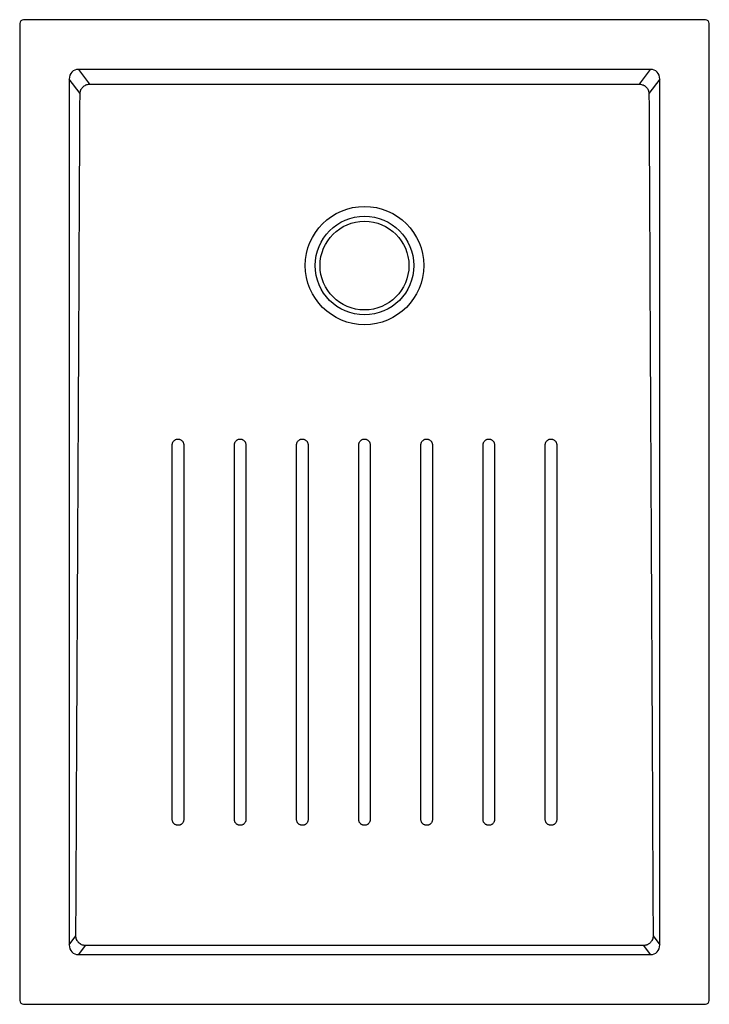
# Model space of a CAD drawing. Header units: millimetres. Extents: x 4079.578 to 4080.277, y 2377.962 to 2378.961.
import ezdxf

# ---------------------------------------------------------------- set-up
doc = ezdxf.new("R2010")
doc.units = ezdxf.units.MM
doc.layers.add('SANINDUSA', color=3, linetype='Continuous')

msp = doc.modelspace()

# ---------------------------------------------------------------- linework, layer by layer
at = {"layer": 'SANINDUSA', "linetype": 'Continuous'}
for p, q in [((4080.2732, 2378.96072), (4079.58231, 2378.96072)), ((4079.57831, 2378.95672), (4079.57831, 2377.96584)), ((4080.2772, 2377.96584), (4080.2772, 2378.95672)), ((4080.21761, 2378.91032), (4079.6379, 2378.91032)), ((4079.6379, 2378.91032), (4079.64898, 2378.89527)), ((4080.20653, 2378.89527), (4080.21761, 2378.91032)), ((4079.62855, 2378.9005), (4079.62855, 2378.02206)), ((4079.63944, 2378.8857), (4079.62855, 2378.9005)), ((4080.22696, 2378.9005), (4080.21607, 2378.8857)), ((4080.22696, 2378.02206), (4080.22696, 2378.9005)), ((4079.62855, 2378.02206), (4079.63524, 2378.03115)), ((4080.22027, 2378.03115), (4080.22696, 2378.02206)), ((4079.64471, 2378.02149), (4079.6379, 2378.01224)), ((4080.21761, 2378.01224), (4080.2108, 2378.02149)), ((4079.6379, 2378.01224), (4080.21761, 2378.01224)), ((4079.58231, 2377.96184), (4080.2732, 2377.96184))]:
    msp.add_line(p, q, dxfattribs=at)
at = {"layer": 'SANINDUSA', "linetype": 'Continuous', "flags": 128}
for points in [[(4079.92193, 2378.14924), (4079.92193, 2378.15556), (4079.92193, 2378.18085), (4079.92193, 2378.28201), (4079.92193, 2378.38318), (4079.92193, 2378.52945)], [(4079.93357, 2378.52945), (4079.93357, 2378.52313), (4079.93357, 2378.49783), (4079.93357, 2378.44723), (4079.93357, 2378.39663), (4079.93357, 2378.29543), (4079.93357, 2378.22234), (4079.93357, 2378.14924)], [(4080.2108, 2378.02149), (4080.06159, 2378.0215), (4079.91238, 2378.0215), (4079.64471, 2378.02149)]]:
    msp.add_lwpolyline(points, dxfattribs=at)
at = {"layer": 'SANINDUSA', "linetype": 'Continuous'}
for radius in [0.06, 0.05, 0.045]:
    msp.add_circle((4079.92775, 2378.71128), radius, dxfattribs=at)
for centre, major_axis, ratio, start_param, end_param in [((4079.58231, 2378.95672), (0.00283, -0.00283), 0.999805, 2.356292, 3.926893), ((4080.2732, 2378.95672), (-0.00283, -0.00283), 0.999805, 2.356292, 3.926893), ((4079.63918, 2378.89918), (-0.00695, 0.00944), 0.853352, 5.692293, 7.174452), ((4080.21633, 2378.89918), (0.00695, 0.00944), 0.853352, 5.391918, 6.874077), ((4079.63918, 2378.02338), (0.00695, 0.00944), 0.853352, 2.250326, 3.732485), ((4080.21633, 2378.02338), (-0.00695, 0.00944), 0.853352, 2.550701, 4.03286), ((4079.58231, 2377.96584), (0.00283, 0.00283), 0.999805, 2.356292, 3.926893), ((4080.2732, 2377.96584), (-0.00283, 0.00283), 0.999805, 2.356292, 3.926893)]:
    msp.add_ellipse(centre, major_axis=major_axis, ratio=ratio, start_param=start_param, end_param=end_param, dxfattribs=at)
for points, knots in [([(4079.63944, 2378.8857), (4079.63946, 2378.88633), (4079.63953, 2378.88694), (4079.63973, 2378.88786), (4079.63981, 2378.88816), (4079.64, 2378.88875), (4079.64021, 2378.88933), (4079.64048, 2378.88989), (4079.64077, 2378.89044), (4079.64093, 2378.89071), (4079.64146, 2378.89148), (4079.64185, 2378.89196), (4079.64272, 2378.89284), (4079.64321, 2378.89325), (4079.64424, 2378.89394), (4079.64478, 2378.89424), (4079.64564, 2378.89461), (4079.64593, 2378.89472), (4079.64653, 2378.8949), (4079.64683, 2378.89498), (4079.64774, 2378.89518), (4079.64835, 2378.89525), (4079.64898, 2378.89527)], [0, 0, 0, 0, 0.125, 0.125, 0.1875, 0.1875, 0.25, 0.3125, 0.3125, 0.375, 0.375, 0.5, 0.5, 0.625, 0.625, 0.75, 0.75, 0.8125, 0.8125, 0.875, 0.875, 1, 1, 1, 1]), ([(4079.64898, 2378.89527), (4079.69544, 2378.89526), (4079.7419, 2378.89526), (4079.83483, 2378.89525), (4079.88129, 2378.89524), (4079.97422, 2378.89524), (4080.02068, 2378.89525), (4080.11361, 2378.89526), (4080.16007, 2378.89526), (4080.20653, 2378.89527)], [0, 0, 0, 0, 0.25, 0.25, 0.5, 0.5, 0.75, 0.75, 1, 1, 1, 1]), ([(4080.20653, 2378.89527), (4080.20716, 2378.89525), (4080.20778, 2378.89518), (4080.209, 2378.89491), (4080.20959, 2378.89472), (4080.21045, 2378.89436), (4080.21073, 2378.89422), (4080.21128, 2378.89392), (4080.21155, 2378.89376), (4080.21232, 2378.89323), (4080.21279, 2378.89284), (4080.21345, 2378.89218), (4080.21366, 2378.89194), (4080.21406, 2378.89146), (4080.21424, 2378.89121), (4080.21475, 2378.89044), (4080.21505, 2378.88989), (4080.21541, 2378.88903), (4080.21552, 2378.88874), (4080.2157, 2378.88814), (4080.21578, 2378.88785), (4080.21598, 2378.88694), (4080.21605, 2378.88633), (4080.21607, 2378.8857)], [0, 0, 0, 0, 0.125, 0.125, 0.25, 0.25, 0.3125, 0.3125, 0.375, 0.375, 0.5, 0.5, 0.5625, 0.5625, 0.625, 0.625, 0.75, 0.75, 0.8125, 0.8125, 0.875, 0.875, 1, 1, 1, 1]), ([(4079.63524, 2378.03115), (4079.63595, 2378.17357), (4079.63665, 2378.316), (4079.63771, 2378.52964), (4079.63806, 2378.60085), (4079.63875, 2378.74328), (4079.6391, 2378.81449), (4079.63944, 2378.8857)], [0, 0, 0, 0, 0.5, 0.5, 0.75, 0.75, 1, 1, 1, 1]), ([(4080.21607, 2378.8857), (4080.21641, 2378.81449), (4080.21676, 2378.74328), (4080.21745, 2378.60085), (4080.2178, 2378.52964), (4080.21886, 2378.316), (4080.21956, 2378.17357), (4080.22027, 2378.03115)], [0, 0, 0, 0, 0.25, 0.25, 0.5, 0.5, 1, 1, 1, 1]), ([(4079.73292, 2378.52946), (4079.73292, 2378.52984), (4079.73296, 2378.53022), (4079.73307, 2378.53078), (4079.73312, 2378.53096), (4079.73323, 2378.53133), (4079.73329, 2378.53151), (4079.73351, 2378.53204), (4079.73369, 2378.53237), (4079.73411, 2378.533), (4079.73436, 2378.5333), (4079.73489, 2378.53384), (4079.73519, 2378.53408), (4079.73566, 2378.5344), (4079.73583, 2378.5345), (4079.73616, 2378.53468), (4079.73634, 2378.53476), (4079.73686, 2378.53498), (4079.73723, 2378.53509), (4079.73798, 2378.53524), (4079.73836, 2378.53528), (4079.73874, 2378.53528)], [0, 0, 0, 0, 0.125, 0.125, 0.1875, 0.1875, 0.25, 0.25, 0.375, 0.375, 0.5, 0.5, 0.625, 0.625, 0.6875, 0.6875, 0.75, 0.75, 0.875, 0.875, 1, 1, 1, 1]), ([(4079.73874, 2378.53528), (4079.73913, 2378.53528), (4079.7395, 2378.53524), (4079.74006, 2378.53513), (4079.74025, 2378.53508), (4079.74061, 2378.53497), (4079.74079, 2378.53491), (4079.74132, 2378.53469), (4079.74166, 2378.53451), (4079.74229, 2378.53409), (4079.74259, 2378.53384), (4079.74313, 2378.53331), (4079.74337, 2378.53301), (4079.74369, 2378.53254), (4079.74379, 2378.53237), (4079.74396, 2378.53204), (4079.74405, 2378.53186), (4079.74426, 2378.53134), (4079.74438, 2378.53097), (4079.74453, 2378.53022), (4079.74456, 2378.52984), (4079.74456, 2378.52946)], [0, 0, 0, 0, 0.125, 0.125, 0.1875, 0.1875, 0.25, 0.25, 0.375, 0.375, 0.5, 0.5, 0.625, 0.625, 0.6875, 0.6875, 0.75, 0.75, 0.875, 0.875, 1, 1, 1, 1]), ([(4079.79592, 2378.52946), (4079.79592, 2378.52984), (4079.79596, 2378.53022), (4079.79607, 2378.53078), (4079.79612, 2378.53096), (4079.79623, 2378.53133), (4079.79629, 2378.53151), (4079.79651, 2378.53204), (4079.79669, 2378.53237), (4079.79711, 2378.533), (4079.79736, 2378.5333), (4079.7979, 2378.53384), (4079.79819, 2378.53408), (4079.79867, 2378.5344), (4079.79883, 2378.5345), (4079.79917, 2378.53468), (4079.79934, 2378.53476), (4079.79986, 2378.53498), (4079.80023, 2378.53509), (4079.80098, 2378.53524), (4079.80136, 2378.53528), (4079.80174, 2378.53528)], [0, 0, 0, 0, 0.125, 0.125, 0.1875, 0.1875, 0.25, 0.25, 0.375, 0.375, 0.5, 0.5, 0.625, 0.625, 0.6875, 0.6875, 0.75, 0.75, 0.875, 0.875, 1, 1, 1, 1]), ([(4079.80174, 2378.53528), (4079.80213, 2378.53528), (4079.80251, 2378.53524), (4079.80306, 2378.53513), (4079.80325, 2378.53508), (4079.80361, 2378.53497), (4079.8038, 2378.53491), (4079.80432, 2378.53469), (4079.80466, 2378.53451), (4079.80529, 2378.53409), (4079.80559, 2378.53384), (4079.80613, 2378.5333), (4079.80637, 2378.53301), (4079.80669, 2378.53254), (4079.80679, 2378.53237), (4079.80697, 2378.53203), (4079.80705, 2378.53186), (4079.80727, 2378.53134), (4079.80738, 2378.53097), (4079.80753, 2378.53022), (4079.80757, 2378.52984), (4079.80757, 2378.52946)], [0, 0, 0, 0, 0.125, 0.125, 0.1875, 0.1875, 0.25, 0.25, 0.375, 0.375, 0.5, 0.5, 0.625, 0.625, 0.6875, 0.6875, 0.75, 0.75, 0.875, 0.875, 1, 1, 1, 1]), ([(4079.85893, 2378.52946), (4079.85893, 2378.52984), (4079.85897, 2378.53022), (4079.85908, 2378.53077), (4079.85912, 2378.53096), (4079.85923, 2378.53132), (4079.8593, 2378.53151), (4079.85952, 2378.53203), (4079.8597, 2378.53237), (4079.86012, 2378.533), (4079.86036, 2378.5333), (4079.8609, 2378.53384), (4079.86119, 2378.53408), (4079.86167, 2378.5344), (4079.86183, 2378.5345), (4079.86217, 2378.53468), (4079.86234, 2378.53476), (4079.86287, 2378.53498), (4079.86323, 2378.53509), (4079.86398, 2378.53524), (4079.86436, 2378.53528), (4079.86475, 2378.53528)], [0, 0, 0, 0, 0.125, 0.125, 0.1875, 0.1875, 0.25, 0.25, 0.375, 0.375, 0.5, 0.5, 0.625, 0.625, 0.6875, 0.6875, 0.75, 0.75, 0.875, 0.875, 1, 1, 1, 1]), ([(4079.86475, 2378.53528), (4079.86513, 2378.53528), (4079.86551, 2378.53524), (4079.86607, 2378.53513), (4079.86625, 2378.53508), (4079.86662, 2378.53497), (4079.8668, 2378.53491), (4079.86733, 2378.53469), (4079.86766, 2378.53451), (4079.8683, 2378.53409), (4079.86859, 2378.53384), (4079.86913, 2378.5333), (4079.86937, 2378.53301), (4079.86969, 2378.53253), (4079.86979, 2378.53237), (4079.86997, 2378.53203), (4079.87005, 2378.53186), (4079.87027, 2378.53134), (4079.87038, 2378.53097), (4079.87053, 2378.53022), (4079.87057, 2378.52984), (4079.87057, 2378.52945)], [0, 0, 0, 0, 0.125, 0.125, 0.1875, 0.1875, 0.25, 0.25, 0.375, 0.375, 0.5, 0.5, 0.625, 0.625, 0.6875, 0.6875, 0.75, 0.75, 0.875, 0.875, 1, 1, 1, 1]), ([(4079.92193, 2378.52945), (4079.92193, 2378.52984), (4079.92197, 2378.53022), (4079.92208, 2378.53077), (4079.92213, 2378.53096), (4079.92224, 2378.53132), (4079.9223, 2378.5315), (4079.92252, 2378.53203), (4079.9227, 2378.53237), (4079.92312, 2378.533), (4079.92337, 2378.5333), (4079.9239, 2378.53384), (4079.9242, 2378.53408), (4079.92467, 2378.5344), (4079.92484, 2378.5345), (4079.92518, 2378.53468), (4079.92535, 2378.53476), (4079.92587, 2378.53497), (4079.92624, 2378.53509), (4079.92699, 2378.53524), (4079.92737, 2378.53527), (4079.92775, 2378.53527)], [0, 0, 0, 0, 0.125, 0.125, 0.1875, 0.1875, 0.25, 0.25, 0.375, 0.375, 0.5, 0.5, 0.625, 0.625, 0.6875, 0.6875, 0.75, 0.75, 0.875, 0.875, 1, 1, 1, 1]), ([(4079.92775, 2378.53527), (4079.92814, 2378.53527), (4079.92852, 2378.53524), (4079.92907, 2378.53513), (4079.92926, 2378.53508), (4079.92962, 2378.53497), (4079.92981, 2378.5349), (4079.93033, 2378.53469), (4079.93067, 2378.53451), (4079.9313, 2378.53408), (4079.9316, 2378.53384), (4079.93214, 2378.5333), (4079.93238, 2378.53301), (4079.9327, 2378.53253), (4079.9328, 2378.53237), (4079.93298, 2378.53203), (4079.93306, 2378.53186), (4079.93328, 2378.53134), (4079.93339, 2378.53097), (4079.93354, 2378.53022), (4079.93357, 2378.52984), (4079.93357, 2378.52945)], [0, 0, 0, 0, 0.125, 0.125, 0.1875, 0.1875, 0.25, 0.25, 0.375, 0.375, 0.5, 0.5, 0.625, 0.625, 0.6875, 0.6875, 0.75, 0.75, 0.875, 0.875, 1, 1, 1, 1]), ([(4079.98494, 2378.52945), (4079.98494, 2378.52984), (4079.98498, 2378.53022), (4079.98509, 2378.53077), (4079.98513, 2378.53096), (4079.98524, 2378.53132), (4079.98531, 2378.53151), (4079.98553, 2378.53203), (4079.98571, 2378.53237), (4079.98613, 2378.533), (4079.98637, 2378.5333), (4079.98691, 2378.53384), (4079.9872, 2378.53408), (4079.98768, 2378.5344), (4079.98785, 2378.5345), (4079.98818, 2378.53468), (4079.98835, 2378.53476), (4079.98888, 2378.53498), (4079.98924, 2378.53509), (4079.99, 2378.53524), (4079.99038, 2378.53528), (4079.99076, 2378.53528)], [0, 0, 0, 0, 0.125, 0.125, 0.1875, 0.1875, 0.25, 0.25, 0.375, 0.375, 0.5, 0.5, 0.625, 0.625, 0.6875, 0.6875, 0.75, 0.75, 0.875, 0.875, 1, 1, 1, 1]), ([(4079.99076, 2378.53528), (4079.99115, 2378.53528), (4079.99152, 2378.53524), (4079.99208, 2378.53513), (4079.99226, 2378.53508), (4079.99263, 2378.53497), (4079.99281, 2378.5349), (4079.99334, 2378.53469), (4079.99367, 2378.53451), (4079.99431, 2378.53409), (4079.99461, 2378.53384), (4079.99514, 2378.5333), (4079.99538, 2378.53301), (4079.9957, 2378.53253), (4079.9958, 2378.53237), (4079.99598, 2378.53203), (4079.99606, 2378.53186), (4079.99628, 2378.53134), (4079.99639, 2378.53097), (4079.99654, 2378.53022), (4079.99658, 2378.52984), (4079.99658, 2378.52946)], [0, 0, 0, 0, 0.125, 0.125, 0.1875, 0.1875, 0.25, 0.25, 0.375, 0.375, 0.5, 0.5, 0.625, 0.625, 0.6875, 0.6875, 0.75, 0.75, 0.875, 0.875, 1, 1, 1, 1]), ([(4080.04794, 2378.52946), (4080.04794, 2378.52984), (4080.04798, 2378.53022), (4080.04809, 2378.53078), (4080.04814, 2378.53096), (4080.04825, 2378.53133), (4080.04831, 2378.53151), (4080.04853, 2378.53204), (4080.04871, 2378.53237), (4080.04913, 2378.533), (4080.04938, 2378.5333), (4080.04991, 2378.53384), (4080.05021, 2378.53408), (4080.05068, 2378.5344), (4080.05085, 2378.5345), (4080.05119, 2378.53468), (4080.05136, 2378.53476), (4080.05188, 2378.53498), (4080.05225, 2378.53509), (4080.053, 2378.53524), (4080.05338, 2378.53528), (4080.05376, 2378.53528)], [0, 0, 0, 0, 0.125, 0.125, 0.1875, 0.1875, 0.25, 0.25, 0.375, 0.375, 0.5, 0.5, 0.625, 0.625, 0.6875, 0.6875, 0.75, 0.75, 0.875, 0.875, 1, 1, 1, 1]), ([(4080.05376, 2378.53528), (4080.05415, 2378.53528), (4080.05453, 2378.53524), (4080.05508, 2378.53513), (4080.05527, 2378.53508), (4080.05563, 2378.53497), (4080.05582, 2378.53491), (4080.05634, 2378.53469), (4080.05668, 2378.53451), (4080.05731, 2378.53409), (4080.05761, 2378.53384), (4080.05815, 2378.53331), (4080.05839, 2378.53301), (4080.05871, 2378.53254), (4080.05881, 2378.53237), (4080.05899, 2378.53204), (4080.05907, 2378.53186), (4080.05928, 2378.53134), (4080.0594, 2378.53097), (4080.05955, 2378.53022), (4080.05958, 2378.52984), (4080.05958, 2378.52946)], [0, 0, 0, 0, 0.125, 0.125, 0.1875, 0.1875, 0.25, 0.25, 0.375, 0.375, 0.5, 0.5, 0.625, 0.625, 0.6875, 0.6875, 0.75, 0.75, 0.875, 0.875, 1, 1, 1, 1]), ([(4080.11095, 2378.52946), (4080.11095, 2378.52984), (4080.11098, 2378.53022), (4080.11109, 2378.53078), (4080.11114, 2378.53096), (4080.11125, 2378.53133), (4080.11132, 2378.53151), (4080.11153, 2378.53204), (4080.11171, 2378.53237), (4080.11213, 2378.533), (4080.11238, 2378.5333), (4080.11292, 2378.53384), (4080.11321, 2378.53408), (4080.11369, 2378.5344), (4080.11385, 2378.5345), (4080.11419, 2378.53468), (4080.11436, 2378.53476), (4080.11488, 2378.53498), (4080.11525, 2378.53509), (4080.116, 2378.53524), (4080.11638, 2378.53528), (4080.11677, 2378.53528)], [0, 0, 0, 0, 0.125, 0.125, 0.1875, 0.1875, 0.25, 0.25, 0.375, 0.375, 0.5, 0.5, 0.625, 0.625, 0.6875, 0.6875, 0.75, 0.75, 0.875, 0.875, 1, 1, 1, 1]), ([(4080.11677, 2378.53528), (4080.11715, 2378.53528), (4080.11753, 2378.53524), (4080.11809, 2378.53513), (4080.11827, 2378.53508), (4080.11864, 2378.53497), (4080.11882, 2378.53491), (4080.11935, 2378.53469), (4080.11968, 2378.53451), (4080.12031, 2378.53409), (4080.12061, 2378.53384), (4080.12115, 2378.53331), (4080.12139, 2378.53301), (4080.12171, 2378.53254), (4080.12181, 2378.53237), (4080.12199, 2378.53204), (4080.12207, 2378.53187), (4080.12229, 2378.53134), (4080.1224, 2378.53097), (4080.12255, 2378.53022), (4080.12259, 2378.52984), (4080.12259, 2378.52946)], [0, 0, 0, 0, 0.125, 0.125, 0.1875, 0.1875, 0.25, 0.25, 0.375, 0.375, 0.5, 0.5, 0.625, 0.625, 0.6875, 0.6875, 0.75, 0.75, 0.875, 0.875, 1, 1, 1, 1]), ([(4079.73293, 2378.14924), (4079.73293, 2378.21261), (4079.73293, 2378.27598), (4079.73293, 2378.37103), (4079.73293, 2378.40272), (4079.73292, 2378.46609), (4079.73292, 2378.49777), (4079.73292, 2378.52946)], [0, 0, 0, 0, 0.5, 0.5, 0.75, 0.75, 1, 1, 1, 1]), ([(4079.74456, 2378.52946), (4079.74456, 2378.49777), (4079.74456, 2378.46609), (4079.74457, 2378.40272), (4079.74457, 2378.37103), (4079.74457, 2378.27598), (4079.74457, 2378.21261), (4079.74457, 2378.14924)], [0, 0, 0, 0, 0.25, 0.25, 0.5, 0.5, 1, 1, 1, 1]), ([(4079.79593, 2378.14924), (4079.79593, 2378.21261), (4079.79593, 2378.27598), (4079.79593, 2378.37103), (4079.79593, 2378.40272), (4079.79593, 2378.46609), (4079.79593, 2378.49777), (4079.79592, 2378.52946)], [0, 0, 0, 0, 0.5, 0.5, 0.75, 0.75, 1, 1, 1, 1]), ([(4079.80757, 2378.52946), (4079.80757, 2378.49777), (4079.80757, 2378.46609), (4079.80757, 2378.40272), (4079.80757, 2378.37103), (4079.80757, 2378.27598), (4079.80757, 2378.21261), (4079.80757, 2378.14924)], [0, 0, 0, 0, 0.25, 0.25, 0.5, 0.5, 1, 1, 1, 1]), ([(4079.85893, 2378.14924), (4079.85893, 2378.21261), (4079.85893, 2378.27598), (4079.85893, 2378.40272), (4079.85893, 2378.46609), (4079.85893, 2378.52946)], [0, 0, 0, 0, 0.5, 0.5, 1, 1, 1, 1]), ([(4079.87057, 2378.52945), (4079.87057, 2378.46608), (4079.87057, 2378.40272), (4079.87057, 2378.27598), (4079.87057, 2378.21261), (4079.87057, 2378.14924)], [0, 0, 0, 0, 0.5, 0.5, 1, 1, 1, 1]), ([(4079.98493, 2378.14924), (4079.98494, 2378.21261), (4079.98494, 2378.27598), (4079.98494, 2378.40272), (4079.98494, 2378.46608), (4079.98494, 2378.52945)], [0, 0, 0, 0, 0.5, 0.5, 1, 1, 1, 1]), ([(4079.99658, 2378.52946), (4079.99658, 2378.49777), (4079.99658, 2378.46609), (4079.99658, 2378.40272), (4079.99658, 2378.37103), (4079.99658, 2378.27598), (4079.99658, 2378.21261), (4079.99658, 2378.14924)], [0, 0, 0, 0, 0.25, 0.25, 0.5, 0.5, 1, 1, 1, 1]), ([(4080.04794, 2378.14924), (4080.04794, 2378.21261), (4080.04794, 2378.27598), (4080.04794, 2378.37103), (4080.04794, 2378.40272), (4080.04794, 2378.46608), (4080.04794, 2378.49777), (4080.04794, 2378.52946)], [0, 0, 0, 0, 0.5, 0.5, 0.75, 0.75, 1, 1, 1, 1]), ([(4080.05958, 2378.52946), (4080.05958, 2378.49777), (4080.05958, 2378.46609), (4080.05958, 2378.40272), (4080.05958, 2378.37103), (4080.05958, 2378.27598), (4080.05958, 2378.21261), (4080.05958, 2378.14924)], [0, 0, 0, 0, 0.25, 0.25, 0.5, 0.5, 1, 1, 1, 1]), ([(4080.11094, 2378.14924), (4080.11094, 2378.21261), (4080.11094, 2378.27598), (4080.11094, 2378.37103), (4080.11094, 2378.40272), (4080.11094, 2378.46609), (4080.11094, 2378.49777), (4080.11095, 2378.52946)], [0, 0, 0, 0, 0.5, 0.5, 0.75, 0.75, 1, 1, 1, 1]), ([(4080.12259, 2378.52946), (4080.12259, 2378.49777), (4080.12258, 2378.46609), (4080.12258, 2378.40272), (4080.12258, 2378.37103), (4080.12258, 2378.27598), (4080.12258, 2378.21261), (4080.12258, 2378.14924)], [0, 0, 0, 0, 0.25, 0.25, 0.5, 0.5, 1, 1, 1, 1]), ([(4079.73875, 2378.14342), (4079.73837, 2378.14342), (4079.73799, 2378.14346), (4079.73743, 2378.14357), (4079.73725, 2378.14362), (4079.73688, 2378.14373), (4079.7367, 2378.14379), (4079.73617, 2378.14401), (4079.73584, 2378.14419), (4079.73521, 2378.14461), (4079.73491, 2378.14486), (4079.73437, 2378.1454), (4079.73413, 2378.14569), (4079.73381, 2378.14617), (4079.73371, 2378.14633), (4079.73353, 2378.14667), (4079.73345, 2378.14684), (4079.73323, 2378.14736), (4079.73312, 2378.14773), (4079.73297, 2378.14848), (4079.73293, 2378.14886), (4079.73293, 2378.14924)], [0, 0, 0, 0, 0.125, 0.125, 0.1875, 0.1875, 0.25, 0.25, 0.375, 0.375, 0.5, 0.5, 0.625, 0.625, 0.6875, 0.6875, 0.75, 0.75, 0.875, 0.875, 1, 1, 1, 1]), ([(4079.74457, 2378.14924), (4079.74457, 2378.14886), (4079.74453, 2378.14848), (4079.74442, 2378.14792), (4079.74438, 2378.14774), (4079.74427, 2378.14737), (4079.7442, 2378.14719), (4079.74398, 2378.14666), (4079.7438, 2378.14633), (4079.74338, 2378.1457), (4079.74314, 2378.1454), (4079.7426, 2378.14486), (4079.74231, 2378.14462), (4079.74183, 2378.1443), (4079.74167, 2378.1442), (4079.74133, 2378.14402), (4079.74116, 2378.14394), (4079.74063, 2378.14372), (4079.74027, 2378.14361), (4079.73952, 2378.14346), (4079.73914, 2378.14342), (4079.73875, 2378.14342)], [0, 0, 0, 0, 0.125, 0.125, 0.1875, 0.1875, 0.25, 0.25, 0.375, 0.375, 0.5, 0.5, 0.625, 0.625, 0.6875, 0.6875, 0.75, 0.75, 0.875, 0.875, 1, 1, 1, 1]), ([(4079.80175, 2378.14342), (4079.80137, 2378.14342), (4079.80099, 2378.14346), (4079.80043, 2378.14357), (4079.80025, 2378.14362), (4079.79988, 2378.14373), (4079.7997, 2378.14379), (4079.79917, 2378.14401), (4079.79884, 2378.14419), (4079.79821, 2378.14461), (4079.79791, 2378.14486), (4079.79737, 2378.14539), (4079.79713, 2378.14569), (4079.79681, 2378.14616), (4079.79671, 2378.14633), (4079.79653, 2378.14667), (4079.79645, 2378.14684), (4079.79623, 2378.14736), (4079.79612, 2378.14773), (4079.79597, 2378.14848), (4079.79593, 2378.14886), (4079.79593, 2378.14924)], [0, 0, 0, 0, 0.125, 0.125, 0.1875, 0.1875, 0.25, 0.25, 0.375, 0.375, 0.5, 0.5, 0.625, 0.625, 0.6875, 0.6875, 0.75, 0.75, 0.875, 0.875, 1, 1, 1, 1]), ([(4079.80757, 2378.14924), (4079.80757, 2378.14886), (4079.80754, 2378.14848), (4079.80742, 2378.14792), (4079.80738, 2378.14774), (4079.80727, 2378.14737), (4079.8072, 2378.14719), (4079.80698, 2378.14666), (4079.80681, 2378.14633), (4079.80638, 2378.1457), (4079.80614, 2378.1454), (4079.8056, 2378.14486), (4079.80531, 2378.14462), (4079.80483, 2378.1443), (4079.80467, 2378.1442), (4079.80433, 2378.14402), (4079.80416, 2378.14394), (4079.80364, 2378.14372), (4079.80327, 2378.14361), (4079.80252, 2378.14346), (4079.80214, 2378.14342), (4079.80175, 2378.14342)], [0, 0, 0, 0, 0.125, 0.125, 0.1875, 0.1875, 0.25, 0.25, 0.375, 0.375, 0.5, 0.5, 0.625, 0.625, 0.6875, 0.6875, 0.75, 0.75, 0.875, 0.875, 1, 1, 1, 1]), ([(4079.86475, 2378.14342), (4079.86437, 2378.14342), (4079.86399, 2378.14346), (4079.86343, 2378.14357), (4079.86325, 2378.14362), (4079.86288, 2378.14373), (4079.8627, 2378.14379), (4079.86217, 2378.14401), (4079.86184, 2378.14419), (4079.86121, 2378.14461), (4079.86091, 2378.14486), (4079.86037, 2378.14539), (4079.86013, 2378.14569), (4079.85981, 2378.14616), (4079.85971, 2378.14633), (4079.85953, 2378.14666), (4079.85945, 2378.14684), (4079.85923, 2378.14736), (4079.85912, 2378.14773), (4079.85897, 2378.14848), (4079.85893, 2378.14886), (4079.85893, 2378.14924)], [0, 0, 0, 0, 0.125, 0.125, 0.1875, 0.1875, 0.25, 0.25, 0.375, 0.375, 0.5, 0.5, 0.625, 0.625, 0.6875, 0.6875, 0.75, 0.75, 0.875, 0.875, 1, 1, 1, 1]), ([(4079.87057, 2378.14924), (4079.87057, 2378.14886), (4079.87054, 2378.14848), (4079.87043, 2378.14792), (4079.87038, 2378.14774), (4079.87027, 2378.14737), (4079.8702, 2378.14719), (4079.86999, 2378.14666), (4079.86981, 2378.14633), (4079.86938, 2378.1457), (4079.86914, 2378.1454), (4079.8686, 2378.14486), (4079.86831, 2378.14462), (4079.86783, 2378.1443), (4079.86767, 2378.1442), (4079.86733, 2378.14402), (4079.86716, 2378.14394), (4079.86664, 2378.14372), (4079.86627, 2378.14361), (4079.86552, 2378.14346), (4079.86514, 2378.14342), (4079.86475, 2378.14342)], [0, 0, 0, 0, 0.125, 0.125, 0.1875, 0.1875, 0.25, 0.25, 0.375, 0.375, 0.5, 0.5, 0.625, 0.625, 0.6875, 0.6875, 0.75, 0.75, 0.875, 0.875, 1, 1, 1, 1]), ([(4079.92775, 2378.14342), (4079.92737, 2378.14342), (4079.92699, 2378.14346), (4079.92643, 2378.14357), (4079.92625, 2378.14362), (4079.92588, 2378.14373), (4079.9257, 2378.14379), (4079.92517, 2378.14401), (4079.92484, 2378.14419), (4079.92421, 2378.14461), (4079.92391, 2378.14486), (4079.92337, 2378.14539), (4079.92313, 2378.14569), (4079.92281, 2378.14616), (4079.92271, 2378.14633), (4079.92253, 2378.14666), (4079.92245, 2378.14684), (4079.92223, 2378.14736), (4079.92212, 2378.14773), (4079.92197, 2378.14848), (4079.92193, 2378.14886), (4079.92193, 2378.14924)], [0, 0, 0, 0, 0.125, 0.125, 0.1875, 0.1875, 0.25, 0.25, 0.375, 0.375, 0.5, 0.5, 0.625, 0.625, 0.6875, 0.6875, 0.75, 0.75, 0.875, 0.875, 1, 1, 1, 1]), ([(4079.93357, 2378.14924), (4079.93357, 2378.14886), (4079.93354, 2378.14848), (4079.93343, 2378.14792), (4079.93338, 2378.14774), (4079.93327, 2378.14737), (4079.93321, 2378.14719), (4079.93299, 2378.14666), (4079.93281, 2378.14633), (4079.93239, 2378.1457), (4079.93214, 2378.1454), (4079.9316, 2378.14486), (4079.93131, 2378.14462), (4079.93083, 2378.1443), (4079.93067, 2378.1442), (4079.93033, 2378.14402), (4079.93016, 2378.14394), (4079.92964, 2378.14372), (4079.92927, 2378.14361), (4079.92852, 2378.14346), (4079.92814, 2378.14342), (4079.92775, 2378.14342)], [0, 0, 0, 0, 0.125, 0.125, 0.1875, 0.1875, 0.25, 0.25, 0.375, 0.375, 0.5, 0.5, 0.625, 0.625, 0.6875, 0.6875, 0.75, 0.75, 0.875, 0.875, 1, 1, 1, 1]), ([(4079.99076, 2378.14342), (4079.99037, 2378.14342), (4079.98999, 2378.14346), (4079.98944, 2378.14357), (4079.98925, 2378.14362), (4079.98889, 2378.14373), (4079.9887, 2378.14379), (4079.98818, 2378.14401), (4079.98784, 2378.14419), (4079.98721, 2378.14461), (4079.98691, 2378.14486), (4079.98637, 2378.14539), (4079.98613, 2378.14569), (4079.98581, 2378.14616), (4079.98571, 2378.14633), (4079.98553, 2378.14666), (4079.98545, 2378.14684), (4079.98523, 2378.14736), (4079.98512, 2378.14773), (4079.98497, 2378.14848), (4079.98493, 2378.14886), (4079.98493, 2378.14924)], [0, 0, 0, 0, 0.125, 0.125, 0.1875, 0.1875, 0.25, 0.25, 0.375, 0.375, 0.5, 0.5, 0.625, 0.625, 0.6875, 0.6875, 0.75, 0.75, 0.875, 0.875, 1, 1, 1, 1]), ([(4079.99658, 2378.14924), (4079.99658, 2378.14886), (4079.99654, 2378.14848), (4079.99643, 2378.14792), (4079.99638, 2378.14774), (4079.99627, 2378.14737), (4079.99621, 2378.14719), (4079.99599, 2378.14666), (4079.99581, 2378.14633), (4079.99539, 2378.1457), (4079.99514, 2378.1454), (4079.9946, 2378.14486), (4079.99431, 2378.14462), (4079.99384, 2378.1443), (4079.99367, 2378.1442), (4079.99333, 2378.14402), (4079.99316, 2378.14394), (4079.99264, 2378.14372), (4079.99227, 2378.14361), (4079.99152, 2378.14346), (4079.99114, 2378.14342), (4079.99076, 2378.14342)], [0, 0, 0, 0, 0.125, 0.125, 0.1875, 0.1875, 0.25, 0.25, 0.375, 0.375, 0.5, 0.5, 0.625, 0.625, 0.6875, 0.6875, 0.75, 0.75, 0.875, 0.875, 1, 1, 1, 1]), ([(4080.05376, 2378.14342), (4080.05337, 2378.14342), (4080.05299, 2378.14346), (4080.05244, 2378.14357), (4080.05225, 2378.14362), (4080.05189, 2378.14373), (4080.0517, 2378.14379), (4080.05118, 2378.14401), (4080.05084, 2378.14419), (4080.05021, 2378.14461), (4080.04991, 2378.14486), (4080.04937, 2378.14539), (4080.04913, 2378.14569), (4080.04881, 2378.14616), (4080.04871, 2378.14633), (4080.04853, 2378.14666), (4080.04845, 2378.14684), (4080.04824, 2378.14736), (4080.04812, 2378.14773), (4080.04797, 2378.14848), (4080.04794, 2378.14886), (4080.04794, 2378.14924)], [0, 0, 0, 0, 0.125, 0.125, 0.1875, 0.1875, 0.25, 0.25, 0.375, 0.375, 0.5, 0.5, 0.625, 0.625, 0.6875, 0.6875, 0.75, 0.75, 0.875, 0.875, 1, 1, 1, 1]), ([(4080.05958, 2378.14924), (4080.05958, 2378.14886), (4080.05954, 2378.14848), (4080.05943, 2378.14792), (4080.05938, 2378.14774), (4080.05927, 2378.14737), (4080.05921, 2378.14719), (4080.05899, 2378.14666), (4080.05881, 2378.14633), (4080.05839, 2378.1457), (4080.05814, 2378.1454), (4080.05761, 2378.14486), (4080.05731, 2378.14462), (4080.05684, 2378.1443), (4080.05667, 2378.1442), (4080.05634, 2378.14402), (4080.05616, 2378.14394), (4080.05564, 2378.14372), (4080.05527, 2378.14361), (4080.05452, 2378.14346), (4080.05414, 2378.14342), (4080.05376, 2378.14342)], [0, 0, 0, 0, 0.125, 0.125, 0.1875, 0.1875, 0.25, 0.25, 0.375, 0.375, 0.5, 0.5, 0.625, 0.625, 0.6875, 0.6875, 0.75, 0.75, 0.875, 0.875, 1, 1, 1, 1]), ([(4080.11676, 2378.14342), (4080.11637, 2378.14342), (4080.11599, 2378.14346), (4080.11544, 2378.14357), (4080.11525, 2378.14362), (4080.11489, 2378.14373), (4080.11471, 2378.14379), (4080.11418, 2378.14401), (4080.11384, 2378.14419), (4080.11321, 2378.14461), (4080.11291, 2378.14486), (4080.11237, 2378.1454), (4080.11213, 2378.14569), (4080.11181, 2378.14617), (4080.11172, 2378.14633), (4080.11154, 2378.14667), (4080.11145, 2378.14684), (4080.11124, 2378.14736), (4080.11112, 2378.14773), (4080.11097, 2378.14848), (4080.11094, 2378.14886), (4080.11094, 2378.14924)], [0, 0, 0, 0, 0.125, 0.125, 0.1875, 0.1875, 0.25, 0.25, 0.375, 0.375, 0.5, 0.5, 0.625, 0.625, 0.6875, 0.6875, 0.75, 0.75, 0.875, 0.875, 1, 1, 1, 1]), ([(4080.12258, 2378.14924), (4080.12258, 2378.14886), (4080.12254, 2378.14848), (4080.12243, 2378.14793), (4080.12238, 2378.14774), (4080.12227, 2378.14738), (4080.12221, 2378.14719), (4080.12199, 2378.14667), (4080.12181, 2378.14633), (4080.12139, 2378.1457), (4080.12114, 2378.1454), (4080.12061, 2378.14486), (4080.12031, 2378.14462), (4080.11984, 2378.1443), (4080.11967, 2378.1442), (4080.11934, 2378.14402), (4080.11916, 2378.14394), (4080.11864, 2378.14372), (4080.11827, 2378.14361), (4080.11752, 2378.14346), (4080.11714, 2378.14342), (4080.11676, 2378.14342)], [0, 0, 0, 0, 0.125, 0.125, 0.1875, 0.1875, 0.25, 0.25, 0.375, 0.375, 0.5, 0.5, 0.625, 0.625, 0.6875, 0.6875, 0.75, 0.75, 0.875, 0.875, 1, 1, 1, 1]), ([(4079.64471, 2378.02149), (4079.64408, 2378.02151), (4079.64346, 2378.02158), (4079.64224, 2378.02185), (4079.64164, 2378.02204), (4079.64079, 2378.02242), (4079.64051, 2378.02255), (4079.63996, 2378.02286), (4079.63969, 2378.02302), (4079.63893, 2378.02356), (4079.63845, 2378.02396), (4079.6378, 2378.02463), (4079.63759, 2378.02486), (4079.6372, 2378.02535), (4079.63702, 2378.02561), (4079.63651, 2378.02639), (4079.63623, 2378.02693), (4079.63587, 2378.0278), (4079.63577, 2378.0281), (4079.63559, 2378.02869), (4079.63551, 2378.029), (4079.63532, 2378.02991), (4079.63525, 2378.03052), (4079.63524, 2378.03115)], [0, 0, 0, 0, 0.125, 0.125, 0.25, 0.25, 0.3125, 0.3125, 0.375, 0.375, 0.5, 0.5, 0.5625, 0.5625, 0.625, 0.625, 0.75, 0.75, 0.8125, 0.8125, 0.875, 0.875, 1, 1, 1, 1]), ([(4080.22027, 2378.03115), (4080.22025, 2378.03052), (4080.22019, 2378.0299), (4080.22, 2378.02899), (4080.21992, 2378.02868), (4080.21974, 2378.02808), (4080.21963, 2378.02779), (4080.21928, 2378.02693), (4080.21899, 2378.02638), (4080.21831, 2378.02533), (4080.21792, 2378.02484), (4080.21727, 2378.02417), (4080.21704, 2378.02396), (4080.21656, 2378.02356), (4080.21631, 2378.02337), (4080.21554, 2378.02284), (4080.215, 2378.02254), (4080.21414, 2378.02216), (4080.21385, 2378.02205), (4080.21325, 2378.02186), (4080.21295, 2378.02178), (4080.21204, 2378.02158), (4080.21142, 2378.02151), (4080.2108, 2378.02149)], [0, 0, 0, 0, 0.125, 0.125, 0.1875, 0.1875, 0.25, 0.25, 0.375, 0.375, 0.5, 0.5, 0.5625, 0.5625, 0.625, 0.625, 0.75, 0.75, 0.8125, 0.8125, 0.875, 0.875, 1, 1, 1, 1])]:
    msp.add_open_spline(points, degree=3, knots=knots, dxfattribs=at)

doc.saveas('drawing.dxf')
